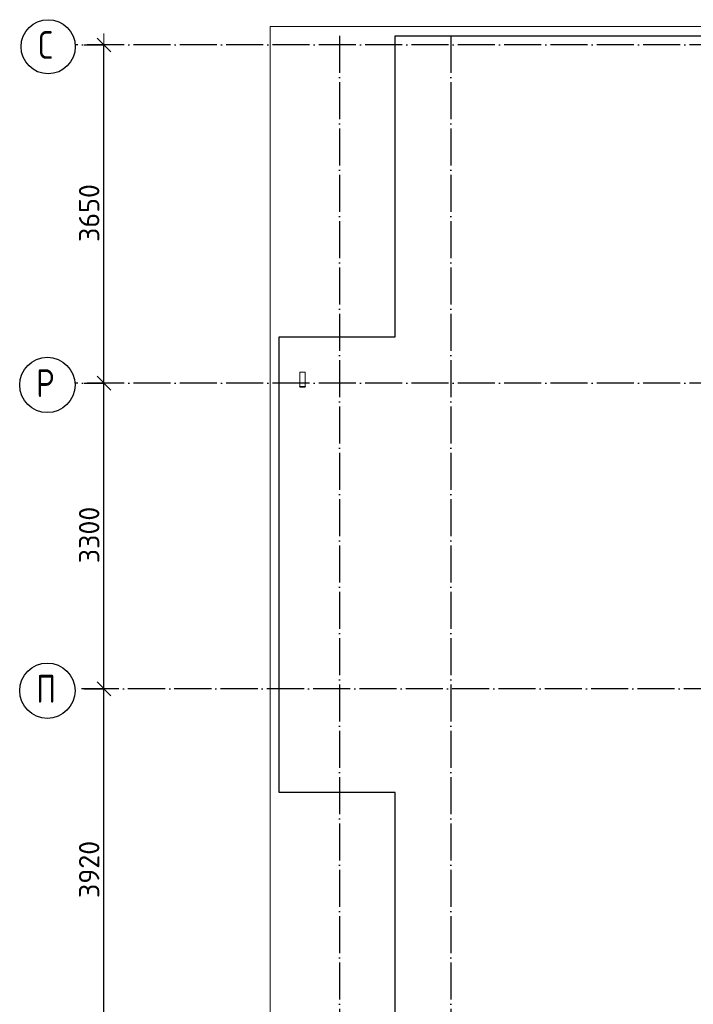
# Model space of a CAD drawing. Header units: millimetres. Extents: x -3483 to 105345, y -283423 to 72284.
# Tile 6 of 157: x 36547 to 43820, y -243864 to -233237. Entities that reach past the tile are written whole.
import ezdxf

# ---------------------------------------------------------------- set-up
doc = ezdxf.new("R2010")
doc.units = ezdxf.units.MM
doc.header["$PDMODE"] = 65
for name, pattern in [('______11', [500, 400, -50, 0, -50]), ('______2', [270, 200, -70]), ('______5', [1100, 800, -100, 100, -100])]:
    doc.linetypes.add(name, pattern=pattern)
for name, color, linetype, lineweight in [('Standard', 7, 'Continuous', 25), ('Размерная линия_ общее', 7, 'Continuous', 13), ('Стальная конструкция_ общее', 7, 'Continuous', 25), ('Фундамент_ общее', 7, 'Continuous', 35)]:
    doc.layers.add(name, color=color, linetype=linetype, lineweight=lineweight)
doc.layers.add('Осевая линия_ общее', color=7, linetype='______5', lineweight=13, true_color=0xa0a0a0)
doc.styles.add('ISOCPEUR', font='ISOCPEUR')
doc.dimstyles.new('DIMSTYLE_4', dxfattribs={"dimtxt": 220, "dimasz": 250, "dimexe": 0, "dimexo": 0, "dimgap": 110, "dimtad": 2, "dimdec": 0, "dimrnd": 5, "dimzin": 12, "dimdsep": 46, "dimtxsty": 'ISOCPEUR', "dimblk1": 'ALL_ML_STRICH', "dimblk2": 'ALL_ML_STRICH', "dimsah": 1, "dimcen": 0, "dimclrd": 7, "dimclre": 256, "dimclrt": 7, "dimadec": 0, "dimazin": 0, "dimtfac": 1, "dimtdec": 0, "dimtix": 1, "dimtmove": 2, "dimatfit": 3, "dimfxl": 0, "dimtzin": 0, "dimlwd": 0, "dimlwe": -3, "dimarcsym": 0})

# ---------------------------------------------------------------- blocks, each defined once
blk = doc.blocks.new('ALL_ML_STRICH')
at = {"color": 0, "linetype": 'ByBlock', "lineweight": -2}
for p, q in [((0, -0.5), (0, 0.5)), ((-1, 0), (0.5, 0)), ((-0.3, -0.3), (0.3, 0.3))]:
    blk.add_line(p, q, dxfattribs=at)
blk = doc.blocks.new('*D177')
at = {"layer": 'DEFPOINTS', "color": 7, "linetype": 'Continuous', "lineweight": 13, "transparency": 33554687}
for p in [(37142, -240460), (37142, -244380), (37457, -244380)]:
    blk.add_point(p, dxfattribs=at)
at = {"layer": 'Размерная линия_ общее', "color": 253, "linetype": 'Continuous', "lineweight": -2, "true_color": 0xa0a0a0, "transparency": 33554687}
for p, q in [((37242, -240460), (37457, -240460)), ((37242, -244380), (37457, -244380))]:
    blk.add_line(p, q, dxfattribs=at)
at = {"layer": 'Размерная линия_ общее', "color": 7, "linetype": 'Continuous', "lineweight": -2, "transparency": 33554687}
blk.add_line((37457, -244380), (37457, -240460), dxfattribs=at)
at = {"layer": 'Размерная линия_ общее', "color": 7, "linetype": 'Continuous', "lineweight": 13, "transparency": 33554687, "xscale": 250, "yscale": 250, "zscale": 250}
for p, rotation in [((37457, -240460), 90), ((37457, -244380), 270)]:
    blk.add_blockref('ALL_ML_STRICH', p, dxfattribs=dict(at, rotation=rotation))
at = {"layer": 'Размерная линия_ общее', "color": 7, "linetype": 'Continuous', "lineweight": 13, "transparency": 33554687, "insert": (37297, -242409), "char_height": 220, "width": 880, "attachment_point": 5, "rotation": 90, "style": 'ISOCPEUR'}
blk.add_mtext('\\A1;{3920}', dxfattribs=at)
blk = doc.blocks.new('*D178')
at = {"layer": 'DEFPOINTS', "color": 7, "linetype": 'Continuous', "lineweight": 13, "transparency": 33554687}
for p in [(37142, -237160), (37142, -240460), (37457, -240460)]:
    blk.add_point(p, dxfattribs=at)
at = {"layer": 'Размерная линия_ общее', "color": 253, "linetype": 'Continuous', "lineweight": -2, "true_color": 0xa0a0a0, "transparency": 33554687}
for p, q in [((37242, -237160), (37457, -237160)), ((37242, -240460), (37457, -240460))]:
    blk.add_line(p, q, dxfattribs=at)
at = {"layer": 'Размерная линия_ общее', "color": 7, "linetype": 'Continuous', "lineweight": -2, "transparency": 33554687}
blk.add_line((37457, -240460), (37457, -237160), dxfattribs=at)
at = {"layer": 'Размерная линия_ общее', "color": 7, "linetype": 'Continuous', "lineweight": 13, "transparency": 33554687, "xscale": 250, "yscale": 250, "zscale": 250}
for p, rotation in [((37457, -237160), 90), ((37457, -240460), 270)]:
    blk.add_blockref('ALL_ML_STRICH', p, dxfattribs=dict(at, rotation=rotation))
at = {"layer": 'Размерная линия_ общее', "color": 7, "linetype": 'Continuous', "lineweight": 13, "transparency": 33554687, "insert": (37297, -238799), "char_height": 220, "width": 880, "attachment_point": 5, "rotation": 90, "style": 'ISOCPEUR'}
blk.add_mtext('\\A1;{3300}', dxfattribs=at)
blk = doc.blocks.new('*D179')
at = {"layer": 'DEFPOINTS', "color": 7, "linetype": 'Continuous', "lineweight": 13, "transparency": 33554687}
for p in [(37142, -233510), (37142, -237160), (37457, -237160)]:
    blk.add_point(p, dxfattribs=at)
at = {"layer": 'Размерная линия_ общее', "color": 253, "linetype": 'Continuous', "lineweight": -2, "true_color": 0xa0a0a0, "transparency": 33554687}
for p, q in [((37242, -233510), (37457, -233510)), ((37242, -237160), (37457, -237160))]:
    blk.add_line(p, q, dxfattribs=at)
at = {"layer": 'Размерная линия_ общее', "color": 7, "linetype": 'Continuous', "lineweight": -2, "transparency": 33554687}
blk.add_line((37457, -237160), (37457, -233510), dxfattribs=at)
at = {"layer": 'Размерная линия_ общее', "color": 7, "linetype": 'Continuous', "lineweight": 13, "transparency": 33554687, "xscale": 250, "yscale": 250, "zscale": 250}
for p, rotation in [((37457, -233510), 90), ((37457, -237160), 270)]:
    blk.add_blockref('ALL_ML_STRICH', p, dxfattribs=dict(at, rotation=rotation))
at = {"layer": 'Размерная линия_ общее', "color": 7, "linetype": 'Continuous', "lineweight": 13, "transparency": 33554687, "insert": (37297, -235324), "char_height": 220, "width": 880, "attachment_point": 5, "rotation": 90, "style": 'ISOCPEUR'}
blk.add_mtext('\\A1;{3650}', dxfattribs=at)

msp = doc.modelspace()

# ---------------------------------------------------------------- linework, layer by layer
at = {"layer": 'Standard', "color": 7, "linetype": 'Continuous', "lineweight": 13, "transparency": 33554687}
msp.add_lwpolyline([(39250, -280750), (65250, -280750), (65250, -233310), (39250, -233310), (39250, -280750)], dxfattribs=at)
at = {"layer": 'Осевая линия_ общее', "color": 253, "linetype": '______11', "lineweight": -3, "true_color": 0xa0a0a0, "transparency": 33554687}
for p, q in [((40000, -233410), (40000, -282827.9)), ((41200, -233410), (41200, -282827.9)), ((54680, -233510), (37142.2, -233510)), ((54680, -237160), (37142.2, -237160)), ((56620, -240460), (37142.2, -240460))]:
    msp.add_line(p, q, dxfattribs=at)
at = {"layer": 'Осевая линия_ общее', "color": 7, "linetype": 'Continuous', "lineweight": -3, "transparency": 33554687}
for centre, radius in [((36854.6, -233529.5), 292.4), ((36846, -237179.5), 298.8), ((36846, -240479.5), 298.8)]:
    msp.add_circle(centre, radius, dxfattribs=at)
at = {"layer": 'Стальная конструкция_ общее', "color": 253, "linetype": '______2', "lineweight": 18, "true_color": 0xababab, "transparency": 33554687}
for p, q in [((39570, -237196.9), (39570, -237040)), ((39570, -237040), (39630, -237040)), ((39570, -237196.9), (39570, -237040)), ((39570, -237040), (39630, -237040)), ((39630, -237040), (39630, -237196.9)), ((39630, -237040), (39630, -237196.9))]:
    msp.add_line(p, q, dxfattribs=at)
at = {"layer": 'Стальная конструкция_ общее', "color": 7, "linetype": 'Continuous', "lineweight": 25, "transparency": 33554687}
for p, q in [((39570, -237200), (39570, -237196.9)), ((39570, -237196.9), (39630, -237196.9)), ((39570, -237200), (39570, -237196.9)), ((39570, -237196.9), (39630, -237196.9)), ((39570, -237200), (39630, -237200)), ((39570, -237200), (39630, -237200)), ((39630, -237196.9), (39630, -237200)), ((39630, -237196.9), (39630, -237200))]:
    msp.add_line(p, q, dxfattribs=at)
at = {"layer": 'Фундамент_ общее', "color": 7, "lineweight": 25, "transparency": 33554687}
for p, q in [((40600, -236660), (40600, -233410)), ((40600, -233410), (54500, -233410)), ((39350, -241580), (39350, -236660)), ((39350, -236660), (40600, -236660)), ((40600, -241580), (39350, -241580)), ((40600, -247180), (40600, -241580))]:
    msp.add_line(p, q, dxfattribs=at)
at = {"layer": 'Фундамент_ общее', "color": 7, "linetype": 'Continuous', "lineweight": 25, "transparency": 33554687}
for p, q in [((40600, -236660), (40600, -233410)), ((40600, -233410), (54500, -233410)), ((39350, -241580), (39350, -236660)), ((39350, -236660), (40600, -236660)), ((40600, -241580), (39350, -241580)), ((40600, -247180), (40600, -241580))]:
    msp.add_line(p, q, dxfattribs=at)

# ---------------------------------------------------------------- texts
at = {"layer": 'Осевая линия_ общее', "color": 7, "linetype": 'Continuous', "lineweight": -3, "transparency": 33554687, "char_height": 300, "attachment_point": 7, "style": 'ISOCPEUR'}
for s, insert, width in [('\\W0.78;С', (36749.6, -233660), 326.407), ('\\W0.80;Р', (36726, -237310), 359.833), ('\\W0.80;П', (36726, -240610), 359.833)]:
    msp.add_mtext(s, dxfattribs=dict(at, insert=insert, width=width))

# ---------------------------------------------------------------- dimensions: what is measured, and where the dimension line sits
at = {"layer": 'Размерная линия_ общее', "color": 7, "linetype": 'Continuous', "lineweight": 13, "transparency": 33554687}
for base, p1, p2, picture, middle in [((37457.3, -233510), (37242.2, -237160), (37242.2, -233510), '*D179', (37297.3, -235324)), ((37457.3, -237160), (37242.2, -240460), (37242.2, -237160), '*D178', (37297.3, -238799)), ((37457.3, -240460), (37242.2, -244380), (37242.2, -240460), '*D177', (37297.3, -242409))]:
    dim = msp.add_linear_dim(base=base, p1=p1, p2=p2, angle=90, dimstyle='DIMSTYLE_4', override={"dimpost": '<>', "dimclrd": 7, "dimclre": 253, "dimclrt": 7, "dimlwd": 0, "dimlwe": 65533}, dxfattribs=at)
    dim.commit()
    dim.dimension.update_dxf_attribs({"geometry": picture, "text_midpoint": middle, "dimtype": 160})

doc.saveas('drawing.dxf')
